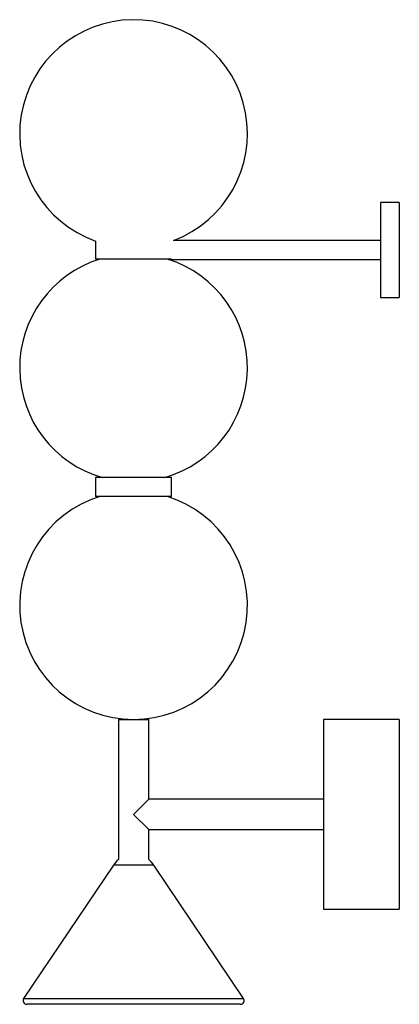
# Paper-space layout '_Izquierda' of a CAD drawing. Header units: millimetres. Extents: x -60 to 140, y 0 to 518.
import ezdxf

# ---------------------------------------------------------------- set-up
doc = ezdxf.new("R2010")
doc.units = ezdxf.units.MM

psp = doc.layouts.new('_Izquierda')

# ---------------------------------------------------------------- linework, layer by layer
at = {"color": 7, "linetype": 'Continuous', "lineweight": 25}
for p, q in [((140, 422.12), (130, 422.12)), ((130, 422.12), (130, 372.12)), ((140, 422.12), (140, 372.12)), ((-20, 401.72), (-20, 392.3)), ((130, 402.12), (21.08, 402.12)), ((19.96, 392.3), (-20, 392.3)), ((18.38, 392.12), (130, 392.12)), ((130, 372.12), (140, 372.12)), ((-20, 277.3), (-20, 267.3)), ((20, 277.3), (-20, 277.3)), ((20, 267.3), (20, 277.3)), ((20, 267.3), (-20, 267.3)), ((-8, 150), (-8, 76.19)), ((-8, 150), (8, 150)), ((8, 108), (8, 150)), ((140, 150), (100, 150)), ((100, 150), (100, 50)), ((140, 150), (140, 50)), ((8, 108), (0, 100)), ((100, 108), (8, 108)), ((0, 100), (8, 92)), ((8, 92), (100, 92)), ((8, 76.19), (8, 92)), ((-10.65, 73.16), (-57.9, 3.12)), ((57.9, 3.12), (10.65, 73.16)), ((100, 50), (140, 50)), ((56.24, 0), (-56.24, 0))]:
    psp.add_line(p, q, dxfattribs=at)
at = {"color": 8, "linetype": 'Continuous', "lineweight": 25}
for p, q in [((10.65, 73.16), (-10.65, 73.16)), ((-57.9, 3.12), (57.9, 3.12))]:
    psp.add_line(p, q, dxfattribs=at)
at = {"color": 7, "linetype": 'Continuous', "lineweight": 25}
for centre, radius, start, end in [((0, 458.29), 60, 290.5727, 250.5288), ((0, 335), 60, 107.2597, 254.0907), ((0, 335), 60, 285.9093, 72.1654), ((0, 210), 60, 107.2597, 72.7403), ((2.61, 64.21), 16, 131.5526, 146), ((-2.61, 64.21), 16, 34, 48.4474), ((-56.24, 2), 2, 146, 270), ((56.24, 2), 2, 270, 34)]:
    psp.add_arc(centre, radius, start, end, dxfattribs=at)

doc.saveas('drawing.dxf')
